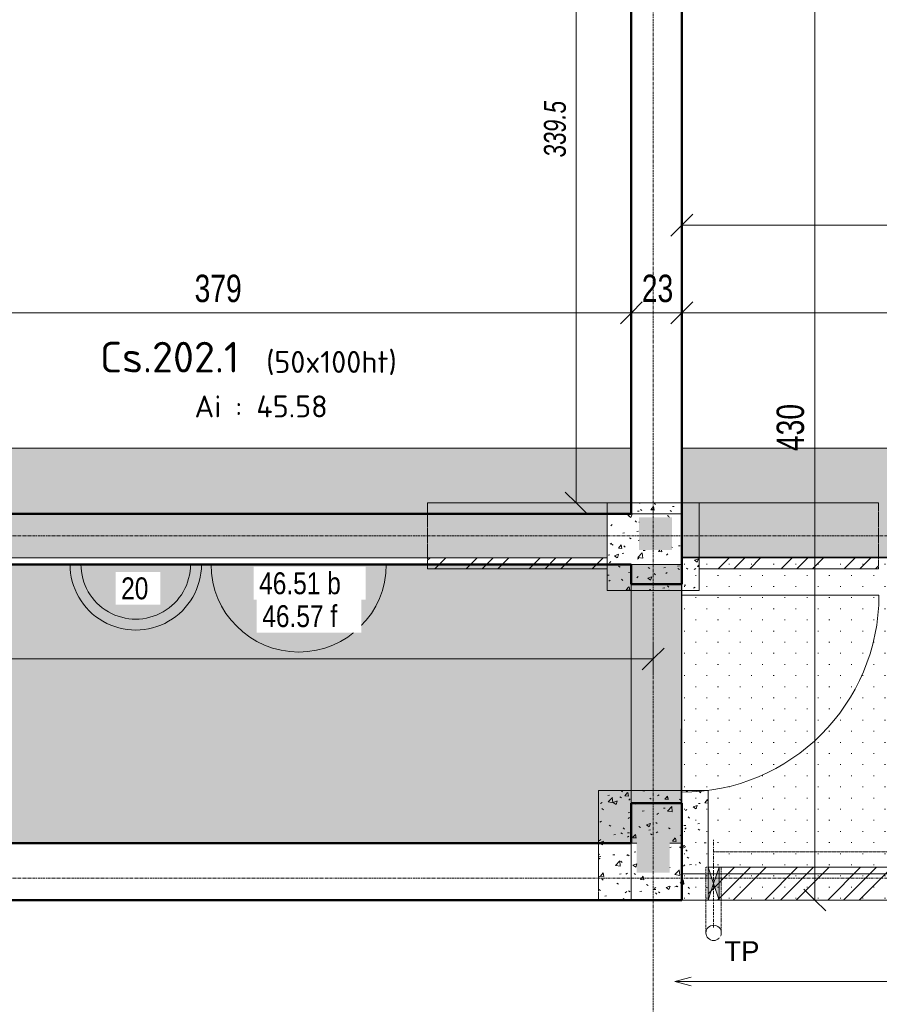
# Model space of a CAD drawing. Header units: millimetres. Extents: x 8507 to 240958, y -8745 to 78383.
# Tile 40 of 71: x 92282 to 96205, y 51298 to 55791. Entities that reach past the tile are written whole.
import ezdxf

# ---------------------------------------------------------------- set-up
doc = ezdxf.new("R2010")
doc.units = ezdxf.units.MM
for name, pattern in [('Caché', [7.14375, 4.7625, -2.38125]), ('Centre', [31.75, 6.35, -4.7625, 15.875, -4.7625]), ('Ligne de quadrillage', [22.225, 12.7, -3.175, 3.175, -3.175]), ('Tiret 1_16_', [3.175, 1.5875, -1.5875]), ('tiret perso', [2.6, 1.3, -1.3])]:
    doc.linetypes.add(name, pattern=pattern)
for name, color, linetype, lineweight in [('A-ANNO-DIMS', 211, 'Continuous', 9), ('A-ANNO-DIMS-50', 211, 'Continuous', 9), ('A-DETL', 90, 'Continuous', 5), ('A-DETL-CNTR', 5, 'Centre', 5), ('A-DETL-GENF', 92, 'Continuous', 5), ('A-DETL-HDLN', 90, 'Caché', 5), ('A-DETL-MBND', 5, 'Continuous', 5), ('A-DETL-THIN', 151, 'Continuous', 5), ('A-DOOR', 31, 'Continuous', 9), ('A-FLOR-IDEN', 11, 'Continuous', 9), ('A-WALL', 113, 'Continuous', 9), ('G-ANNO-TEXT', 231, 'Continuous', 9), ('S-BEAM-IDEN', 2, 'Continuous', 9), ('S-GRID', 1, 'Continuous', 9)]:
    doc.layers.add(name, color=color, linetype=linetype, lineweight=lineweight)
doc.styles.add('Arial Narrow_4', font='ARIALN.TTF', dxfattribs={"width": 0.9, "height": 125})
doc.styles.add('Arial Narrow_I', font='ARIALNI.TTF', dxfattribs={"width": 0.9, "height": 100})
doc.styles.add('Arial_1', font='arial.ttf', dxfattribs={"width": 0.8, "height": 100})
doc.styles.add('Arial_3', font='arial.ttf', dxfattribs={"height": 90})
doc.styles.add('ISOCPEUR', font='isocpeur.ttf', dxfattribs={"height": 100})
doc.styles.add('ISOCPEUR_B', font='txt', dxfattribs={"height": 140})
doc.dimstyles.new('AB6_1_50_-_GB', dxfattribs={"dimscale": 304.8, "dimtxt": 127.928872, "dimasz": 0.328084, "dimexe": 0.246063, "dimexo": 0.0625, "dimgap": 0.04101, "dimtad": 1, "dimdec": 0, "dimlfac": 0.1, "dimdsep": 46, "dimtxsty": 'Arial Narrow_4', "dimblk1": 'OBLIQUE', "dimblk2": 'OBLIQUE', "dimsah": 1, "dimcen": 0.09, "dimazin": 0, "dimtfac": 1, "dimtdec": 4, "dimtix": 1, "dimtmove": 0, "dimatfit": 3, "dimfxl": 0.246063, "dimfxlon": 1, "dimtvp": 1, "dimtolj": 1, "dimtzin": 0, "dimarcsym": 2})
doc.dimstyles.new('AB6_1_50_-_GB_3', dxfattribs={"dimscale": 304.8, "dimtxt": 127.928872, "dimasz": 0.328084, "dimexe": 0.246063, "dimexo": 0.0625, "dimgap": 0.04101, "dimtad": 1, "dimdec": 0, "dimlfac": 0.1, "dimdsep": 46, "dimtxsty": 'Arial Narrow_4', "dimblk1": 'OBLIQUE', "dimblk2": 'OBLIQUE', "dimsah": 1, "dimcen": 0.09, "dimazin": 0, "dimtfac": 1, "dimtdec": 4, "dimtix": 1, "dimtmove": 0, "dimatfit": 3, "dimfxl": 0.246063, "dimfxlon": 1, "dimtvp": 1, "dimtolj": 1, "dimtzin": 0, "dimarcsym": 2})
doc.dimstyles.new('AB6_1_50_-_GB_Italique', dxfattribs={"dimscale": 304.8, "dimtxt": 102.343097, "dimasz": 0.328084, "dimexe": 0.246063, "dimexo": 0.0625, "dimgap": 0.057415, "dimtad": 1, "dimdec": 1, "dimlfac": 0.1, "dimrnd": 0.1, "dimdsep": 46, "dimtxsty": 'Arial Narrow_I', "dimblk1": 'OBLIQUE', "dimblk2": 'OBLIQUE', "dimsah": 1, "dimcen": 0.09, "dimazin": 0, "dimtfac": 1, "dimtdec": 4, "dimtix": 1, "dimtmove": 0, "dimatfit": 3, "dimfxl": 0.246063, "dimfxlon": 1, "dimtvp": 1, "dimtfill": 1, "dimtolj": 1, "dimtzin": 0, "dimarcsym": 2})
pattern_1 = [(45, (64631.8, -542.27), (-143.6841, 143.6841), []), (45, (64703.64, -542.27), (-143.6841, 143.6841), []), (45, (64775.48, -542.27), (-143.6841, 143.6841), [])]
pattern_2 = [(50, (64631.8, -542.27), (182.18467, -15.9391), [19.05, -209.55]), (355, (64631.8, -542.27), (-35.2424, 191.0566), [15.24, -167.64]), (100.451, (64646.98, -543.6), (146.9425, 175.1167), [16.19, -178.09]), (46.184, (64631.8, -491.47), (271.0789, -42.0433), [28.575, -314.325]), (96.636, (64654.4, -494.97), (237.4025, 247.4272), [24.285, -267.135]), (351.184, (64631.8, -491.47), (237.4046, 247.4251), [22.86, -251.46]), (21, (64657.2, -504.17), (151.61488, -102.26552), [19.05, -209.55]), (326, (64657.2, -504.17), (61.80236, 184.18774), [15.24, -167.64]), (71.451, (64669.83, -512.7), (213.41706, 81.92137), [16.19, -178.09]), (37.5, (64631.8, -542.27), (3.08832, 84.555076), [8.382, -157.226, 8.382, -161.798, -168.275]), (37.5, (64631.8, -542.27), (3.08832, 84.555076), [-335.788, 8.382, -159.893]), (7.5, (64631.8, -542.27), (66.81944, 100.18075), [8.382, -88.646, 8.382, -153.416, -64.135]), (7.5, (64631.8, -542.27), (66.81944, 100.18075), [-258.826, 8.382, -55.753]), (327.5, (64575.156, -542.27), (135.59049, -5.72891), [8.382, -55.118, 8.382, -189.738, -262.89]), (327.5, (64575.156, -542.27), (135.59049, -5.72891), [-261.62, 8.382, -254.508]), (317.5, (64549.76, -542.27), (148.12889, 25.42676), [8.382, -74.168, 8.382, -123.19, -186.69]), (317.5, (64549.76, -542.27), (148.12889, 25.42676), [-214.122, 8.382, -178.308])]
pattern_3 = [(0, (64631.8, -542.27), (0, 101.6), [3.353, -98.247]), (0, (64682.6, -491.47), (0, 101.6), [3.353, -98.247])]

# ---------------------------------------------------------------- blocks, each defined once
blk = doc.blocks.new('Porte 1Vtl - MI-p83_m-3009844-R-1 variante')
at = {"layer": 'A-DOOR'}
blk.add_line((450, -115), (450, -1015), dxfattribs=at)
blk.add_arc((450, -115), 900, 180, 270, dxfattribs=at)
blk = doc.blocks.new('ECBIM_BIM_RESA VOILE RECTANGULAIRE - Pissette 5x5-3025544-R-1 variante')
at = {"layer": 'A-DETL-MBND'}
for points in [[(28312.5, 51773.7), (28337.5, 51848.7), (28312.5, 51923.7)], [(28362.5, 51773.7), (28362.5, 51923.7), (28337.5, 51848.7)]]:
    blk.add_hatch(color=256, dxfattribs=at).paths.add_polyline_path(points)
for p, q in [((28312.5, 51773.7), (28312.5, 51923.7)), ((28312.5, 51923.7), (28337.5, 51848.7)), ((28337.5, 51848.7), (28362.5, 51923.7)), ((28362.5, 51923.7), (28362.5, 51773.7)), ((28337.5, 51848.7), (28312.5, 51773.7)), ((28362.5, 51773.7), (28337.5, 51848.7))]:
    blk.add_line(p, q, dxfattribs=at)
blk = doc.blocks.new('DIMBLOCK8-R-1 variante')
at = {"layer": 'A-ANNO-DIMS-50', "lineweight": 18}
for p, q in [((95910.7, 56072), (95860.7, 56122)), ((95910.7, 56072), (95960.7, 56022)), ((95910.7, 51773.7), (95860.7, 51823.7)), ((95910.7, 51773.7), (95960.7, 51723.7))]:
    blk.add_line(p, q, dxfattribs=at)
at = {"layer": 'A-ANNO-DIMS-50'}
for p, q in [((95910.7, 56072), (95835.7, 56072)), ((95910.7, 56072), (95910.7, 51773.7)), ((95910.7, 56072), (95985.7, 56072)), ((95910.7, 51773.7), (95835.7, 51773.7)), ((95910.7, 51773.7), (95985.7, 51773.7))]:
    blk.add_line(p, q, dxfattribs=at)
at = {"layer": 'A-ANNO-DIMS-50', "color": 0, "insert": (95736.6, 53822.3), "char_height": 125, "width": 241.237, "attachment_point": 1, "rotation": 90, "line_spacing_factor": 0.974696, "style": 'Arial Narrow_4'}
blk.add_mtext('430', dxfattribs=at)
blk = doc.blocks.new('_Oblique')
at = {"color": 0, "linetype": 'ByBlock', "lineweight": -2}
blk.add_line((-0.5, -0.5), (0.5, 0.5), dxfattribs=at)
blk = doc.blocks.new('DIMBLOCK70-R-1 variante')
at = {"layer": 'A-ANNO-DIMS-50'}
for p, q in [((88813.7, 52873.5), (88813.7, 52948.5)), ((95173.7, 52873.5), (95173.7, 52948.5)), ((88813.7, 52873.5), (95173.7, 52873.5)), ((88813.7, 52873.5), (88813.7, 52798.5)), ((95173.7, 52873.5), (95173.7, 52798.5))]:
    blk.add_line(p, q, dxfattribs=at)
at = {"layer": 'A-ANNO-DIMS-50', "lineweight": 18}
for p, q in [((88813.7, 52873.5), (88863.7, 52923.5)), ((95173.7, 52873.5), (95223.7, 52923.5)), ((88813.7, 52873.5), (88763.7, 52823.5)), ((95173.7, 52873.5), (95123.7, 52823.5))]:
    blk.add_line(p, q, dxfattribs=at)
at = {"layer": 'A-ANNO-DIMS-50', "color": 0, "insert": (91893.1, 53047.5), "char_height": 125, "width": 241.237, "attachment_point": 1, "line_spacing_factor": 0.974696, "style": 'Arial Narrow_4'}
blk.add_mtext('636', dxfattribs=at)
blk = doc.blocks.new('DIMBLOCK289-R-1 variante')
at = {"layer": 'A-ANNO-DIMS-50', "lineweight": 18}
for p, q in [((94821.4, 56979.9), (94771.4, 57029.9)), ((94821.4, 56979.9), (94871.4, 56929.9)), ((94821.4, 53585.4), (94771.4, 53635.4)), ((94821.4, 53585.4), (94871.4, 53535.4))]:
    blk.add_line(p, q, dxfattribs=at)
at = {"layer": 'A-ANNO-DIMS-50'}
for p, q in [((94821.4, 56979.9), (94746.4, 56979.9)), ((94821.4, 56979.9), (94821.4, 53585.4)), ((94821.4, 56979.9), (94896.4, 56979.9)), ((94821.4, 53585.4), (94746.4, 53585.4)), ((94821.4, 53585.4), (94896.4, 53585.4))]:
    blk.add_line(p, q, dxfattribs=at)
at = {"layer": 'A-ANNO-DIMS-50', "color": 0, "insert": (94674.7, 55162.4), "char_height": 100, "width": 288.51, "attachment_point": 1, "rotation": 90, "line_spacing_factor": 0.974696, "style": 'Arial Narrow_I', "bg_fill": 3, "box_fill_scale": 1.25, "bg_fill_color": 256, "bg_fill_true_color": 13158600, "bg_fill_transparency": 0}
blk.add_mtext('339.5', dxfattribs=at)
blk = doc.blocks.new('DIMBLOCK352-R-1 variante')
at = {"layer": 'A-ANNO-DIMS-50'}
for p, q in [((95073.7, 54453.2), (95073.7, 54528.2)), ((95303.7, 54453.2), (95303.7, 54528.2)), ((95303.7, 54453.2), (95073.7, 54453.2)), ((95073.7, 54453.2), (95073.7, 54378.2)), ((95303.7, 54453.2), (95303.7, 54378.2))]:
    blk.add_line(p, q, dxfattribs=at)
at = {"layer": 'A-ANNO-DIMS-50', "lineweight": 18}
for p, q in [((95073.7, 54453.2), (95123.7, 54503.2)), ((95303.7, 54453.2), (95353.7, 54503.2)), ((95073.7, 54453.2), (95023.7, 54403.2)), ((95303.7, 54453.2), (95253.7, 54403.2))]:
    blk.add_line(p, q, dxfattribs=at)
at = {"layer": 'A-ANNO-DIMS-50', "color": 0, "insert": (95121.6, 54627.2), "char_height": 125, "width": 160.825, "attachment_point": 1, "line_spacing_factor": 0.974696, "style": 'Arial Narrow_4'}
blk.add_mtext('23', dxfattribs=at)
blk = doc.blocks.new('DIMBLOCK353-R-1 variante')
at = {"layer": 'A-ANNO-DIMS-50'}
for p, q in [((91288.7, 54453.2), (91288.7, 54528.2)), ((95073.7, 54453.2), (95073.7, 54528.2)), ((95073.7, 54453.2), (91288.7, 54453.2)), ((91288.7, 54453.2), (91288.7, 54378.2)), ((95073.7, 54453.2), (95073.7, 54378.2))]:
    blk.add_line(p, q, dxfattribs=at)
at = {"layer": 'A-ANNO-DIMS-50', "lineweight": 18}
for p, q in [((91288.7, 54453.2), (91338.7, 54503.2)), ((95073.7, 54453.2), (95123.7, 54503.2)), ((91288.7, 54453.2), (91238.7, 54403.2)), ((95073.7, 54453.2), (95023.7, 54403.2))]:
    blk.add_line(p, q, dxfattribs=at)
at = {"layer": 'A-ANNO-DIMS-50', "color": 0, "insert": (93080.6, 54627.2), "char_height": 125, "width": 241.237, "attachment_point": 1, "line_spacing_factor": 0.974696, "style": 'Arial Narrow_4'}
blk.add_mtext('379', dxfattribs=at)
blk = doc.blocks.new('DIMBLOCK361-R-1 variante')
at = {"layer": 'A-ANNO-DIMS-50'}
for p, q in [((95303.7, 54853.2), (95303.7, 54928.2)), ((99048.7, 54853.2), (99048.7, 54928.2)), ((99048.7, 54853.2), (95303.7, 54853.2)), ((95303.7, 54853.2), (95303.7, 54778.2)), ((99048.7, 54853.2), (99048.7, 54778.2))]:
    blk.add_line(p, q, dxfattribs=at)
at = {"layer": 'A-ANNO-DIMS-50', "lineweight": 18}
for p, q in [((95303.7, 54853.2), (95353.7, 54903.2)), ((99048.7, 54853.2), (99098.7, 54903.2)), ((95303.7, 54853.2), (95253.7, 54803.2)), ((99048.7, 54853.2), (98998.7, 54803.2))]:
    blk.add_line(p, q, dxfattribs=at)
at = {"layer": 'A-ANNO-DIMS-50', "color": 0, "insert": (97075.6, 55027.2), "char_height": 125, "width": 241.237, "attachment_point": 1, "line_spacing_factor": 0.974696, "style": 'Arial Narrow_4'}
blk.add_mtext('375', dxfattribs=at)
blk = doc.blocks.new('G_Dalle Epaisseur - G_Dalle Epaisseur-1020438-R-1 variante')
at = {"layer": 'A-FLOR-IDEN'}
blk.add_line((-6, 0), (6, 0), dxfattribs=at)
for radius in [6, 5]:
    blk.add_arc((0, 0), radius, 360, 180, dxfattribs=at)
blk = doc.blocks.new('DIMBLOCK373-R-1 variante')
at = {"layer": 'A-ANNO-DIMS-50'}
for p, q in [((95303.7, 54453.2), (95303.7, 54528.2)), ((99843.7, 54453.2), (99843.7, 54528.2)), ((99843.7, 54453.2), (95303.7, 54453.2)), ((95303.7, 54453.2), (95303.7, 54378.2)), ((99843.7, 54453.2), (99843.7, 54378.2))]:
    blk.add_line(p, q, dxfattribs=at)
at = {"layer": 'A-ANNO-DIMS-50', "lineweight": 18}
for p, q in [((95303.7, 54453.2), (95353.7, 54503.2)), ((99843.7, 54453.2), (99893.7, 54503.2)), ((95303.7, 54453.2), (95253.7, 54403.2)), ((99843.7, 54453.2), (99793.7, 54403.2))]:
    blk.add_line(p, q, dxfattribs=at)
at = {"layer": 'A-ANNO-DIMS-50', "color": 0, "insert": (97473.1, 54627.2), "char_height": 125, "width": 241.237, "attachment_point": 1, "line_spacing_factor": 0.974696, "style": 'Arial Narrow_4'}
blk.add_mtext('454', dxfattribs=at)

msp = doc.modelspace()

# ---------------------------------------------------------------- hatches: boundary and pattern name
at = {"layer": 'A-DETL-GENF'}
for points in [[(95108.65, 53370.4), (95258.65, 53370.4), (95258.65, 53520.4), (95108.65, 53520.4)], [(95098.65, 51898.73), (95248.65, 51898.73), (95248.65, 52048.73), (95098.65, 52048.73)]]:
    msp.add_hatch(color=8, dxfattribs=at).paths.add_polyline_path(points)
at = {"layer": 'A-DETL-MBND'}
for points in [[(95073.65, 53535.4), (95073.65, 53835.4), (91288.65, 53835.4), (91288.65, 53535.4), (94963.23, 53535.4)], [(94963.23, 53335.4), (94963.23, 53535.4), (91383.23, 53535.4), (91383.23, 53335.4)]]:
    msp.add_hatch(color=254, dxfattribs=at).paths.add_polyline_path(points)
h = msp.add_hatch(color=254, dxfattribs=at)
h.paths.add_polyline_path([(99048.65, 53335.4), (99298.65, 53335.4), (99298.65, 53835.4), (95303.65, 53835.4), (95303.65, 53335.4), (96955.49, 53335.4)])
h.paths.add_polyline_path([(99693.65, 53335.4), (99843.65, 53335.4), (99843.65, 53835.4), (99693.65, 53835.4)])
at = {"layer": 'A-DETL-MBND', "linetype": 'Tiret 1_16_'}
h = msp.add_hatch(dxfattribs=at)
h.set_pattern_fill('FP_14', style=0, pattern_type=2)
h.set_pattern_definition(pattern_2)
h.paths.add_polyline_path([(95383.23, 53185.4), (95383.23, 53335.4), (95303.65, 53335.4), (95303.65, 53585.4), (95073.65, 53585.4), (95073.65, 53535.4), (94963.23, 53535.4), (94963.23, 53185.4), (95303.65, 53185.4)])
h.paths.add_polyline_path([(95258.65, 53370.4), (95108.65, 53370.4), (95108.65, 53520.4), (95258.65, 53520.4)])
h = msp.add_hatch(dxfattribs=at)
h.set_pattern_fill('FP_13', style=0, pattern_type=2)
h.set_pattern_definition(pattern_1)
h.paths.add_polyline_path([(94143.65, 53285.4), (94963.23, 53285.4), (94963.23, 53335.4), (94143.65, 53335.4)])
at = {"layer": 'A-DETL-MBND'}
h = msp.add_hatch(dxfattribs=at)
h.set_pattern_fill('FP_16', color=8, style=0, pattern_type=2)
h.set_pattern_definition(pattern_3)
h.paths.add_polyline_path([(99298.65, 51773.73), (99843.65, 51773.73), (99843.65, 53335.4), (99298.65, 53335.4), (99298.65, 52023.23)])
h.paths.add_polyline_path([(96955.49, 51773.73), (99048.65, 51773.73), (99048.65, 53335.4), (95303.65, 53335.4), (95303.65, 53339.62), (95303.01, 53339.62), (95301.56, 51773.73), (95303.65, 51773.73)])
at = {"layer": 'A-DETL-MBND', "linetype": 'Tiret 1_16_'}
h = msp.add_hatch(dxfattribs=at)
h.set_pattern_fill('FP_13', style=0, pattern_type=2)
h.set_pattern_definition(pattern_1)
h.paths.add_polyline_path([(95382.61, 53285.4), (96202.19, 53285.4), (96202.19, 53335.4), (95382.61, 53335.4)])
at = {"layer": 'A-DETL-MBND'}
h = msp.add_hatch(dxfattribs=at)
h.set_pattern_fill('FP_18', color=8, style=0, pattern_type=2)
h.set_pattern_definition(pattern_3)
h.paths.add_polyline_path([(95098.65, 52033.73), (95098.65, 52048.73), (95248.65, 52048.73), (95248.65, 52033.73), (95304.43, 52033.73), (95303.67, 53305.4), (63273.65, 53305.4), (63274.42, 52033.73), (89812.49, 52033.73)])
at = {"layer": 'A-DETL-MBND', "linetype": 'Tiret 1_16_'}
h = msp.add_hatch(dxfattribs=at)
h.set_pattern_fill('FP_14', style=0, pattern_type=2)
h.set_pattern_definition(pattern_2)
h.paths.add_polyline_path([(94923.65, 51773.73), (95423.65, 51773.73), (95423.65, 52273.73), (94923.65, 52273.73)])
h.paths.add_polyline_path([(95098.65, 51898.73), (95098.65, 52048.73), (95248.65, 52048.73), (95248.65, 51898.73)])
h = msp.add_hatch(dxfattribs=at)
h.set_pattern_fill('FP_13', style=0, pattern_type=2)
h.set_pattern_definition(pattern_1)
h.paths.add_polyline_path([(95423.65, 51773.73), (98923.65, 51773.73), (98923.65, 51923.73), (95423.65, 51923.73)])

# ---------------------------------------------------------------- linework, layer by layer
at = {"layer": 'A-DETL', "linetype": 'tiret perso'}
msp.add_line((95449.28, 51993.73), (98923.65, 51993.73), dxfattribs=at)
at = {"layer": 'A-DETL-CNTR'}
msp.add_line((95449.28, 52048.73), (95449.28, 51648.73), dxfattribs=at)
at = {"layer": 'A-DETL-HDLN'}
for p, q in [((95414.28, 51923.73), (95414.28, 51623.73)), ((95484.28, 51923.73), (95414.28, 51923.73)), ((95484.28, 51623.73), (95484.28, 51923.73))]:
    msp.add_line(p, q, dxfattribs=at)
at = {"layer": 'A-DETL-MBND', "color": 7}
for p, q in [((91288.65, 53835.4), (95073.65, 53835.4)), ((91288.65, 53835.4), (95073.65, 53835.4)), ((95073.65, 53835.4), (95073.65, 53535.4)), ((95073.65, 53835.4), (95073.65, 53535.4)), ((95303.65, 53335.4), (95303.65, 53835.4)), ((99048.65, 53835.4), (95303.65, 53835.4)), ((99843.65, 53835.4), (95303.65, 53835.4)), ((95073.65, 53535.4), (91288.65, 53535.4)), ((94963.23, 53335.4), (94963.23, 53535.4)), ((94963.23, 53335.4), (94963.23, 53535.4)), ((91383.23, 53335.4), (94963.23, 53335.4)), ((91383.23, 53335.4), (94963.23, 53335.4)), ((99843.65, 53335.4), (95303.65, 53335.4))]:
    msp.add_line(p, q, dxfattribs=at)
at = {"layer": 'A-DETL-MBND', "color": 7, "linetype": 'Tiret 1_16_'}
for p, q in [((94143.65, 53585.4), (95383.23, 53585.4)), ((95383.23, 53585.4), (94143.65, 53585.4)), ((94143.65, 53285.4), (94143.65, 53585.4)), ((94143.65, 53585.4), (94143.65, 53285.4)), ((94963.23, 53585.4), (94963.23, 53285.4)), ((94963.23, 53585.4), (94963.23, 53285.4)), ((94963.23, 53185.4), (94963.23, 53585.4)), ((94963.23, 53585.4), (94963.23, 53185.4)), ((95382.61, 53585.4), (96202.19, 53585.4)), ((96202.19, 53585.4), (95382.61, 53585.4)), ((95382.61, 53285.4), (95382.61, 53585.4)), ((95382.61, 53585.4), (95382.61, 53285.4)), ((95383.23, 53585.4), (95383.23, 53185.4)), ((95383.23, 53185.4), (95383.23, 53585.4)), ((96202.19, 53585.4), (96202.19, 53285.4)), ((96202.19, 53585.4), (96202.19, 53285.4)), ((94143.65, 53285.4), (94963.23, 53285.4)), ((94963.23, 53285.4), (94143.65, 53285.4)), ((95382.61, 53285.4), (96202.19, 53285.4)), ((96202.19, 53285.4), (95382.61, 53285.4)), ((95383.23, 53185.4), (94963.23, 53185.4)), ((94963.23, 53185.4), (95383.23, 53185.4)), ((94923.65, 51773.73), (94923.65, 52273.73)), ((94923.65, 52273.73), (95423.65, 52273.73)), ((95423.65, 52273.73), (94923.65, 52273.73)), ((94923.65, 52273.73), (94923.65, 51773.73)), ((95423.65, 52273.73), (95423.65, 51773.73)), ((95423.65, 51773.73), (95423.65, 52273.73)), ((95423.65, 51923.73), (98923.65, 51923.73)), ((98923.65, 51923.73), (95423.65, 51923.73)), ((95423.65, 51773.73), (95423.65, 51923.73)), ((95423.65, 51923.73), (95423.65, 51773.73)), ((95423.65, 51773.73), (94923.65, 51773.73)), ((94923.65, 51773.73), (95423.65, 51773.73)), ((95423.65, 51773.73), (98923.65, 51773.73)), ((98923.65, 51773.73), (95423.65, 51773.73))]:
    msp.add_line(p, q, dxfattribs=at)
at = {"layer": 'A-DETL-MBND', "color": 7, "linetype": 'tiret perso'}
for p, q in [((94963.23, 53535.4), (95303.65, 53535.4)), ((95303.65, 53535.4), (95303.65, 53335.4)), ((95303.65, 53335.4), (99298.65, 53335.4))]:
    msp.add_line(p, q, dxfattribs=at)
at = {"layer": 'A-DETL-MBND'}
for p, q in [((95301.56, 51773.73), (95303.01, 53339.62)), ((95303.01, 53339.62), (99843.65, 53335.4)), ((95303.01, 53339.62), (99843.65, 53335.4)), ((63446.65, 53305.4), (95303.67, 53305.4)), ((95303.67, 53305.4), (95304.43, 52033.73)), ((95098.65, 52033.73), (95073.65, 52033.73)), ((95304.43, 52033.73), (95248.65, 52033.73)), ((95474.28, 51923.73), (95424.28, 51923.73)), ((95424.28, 51923.73), (95474.28, 51923.73)), ((95424.28, 51773.73), (95424.28, 51923.73)), ((95424.28, 51773.73), (95424.28, 51923.73)), ((95474.28, 51923.73), (95474.28, 51773.73)), ((95474.28, 51773.73), (95474.28, 51923.73)), ((99048.65, 51773.73), (95301.56, 51773.73)), ((99048.65, 51773.73), (95301.56, 51773.73)), ((95474.28, 51773.73), (95424.28, 51773.73)), ((95424.28, 51773.73), (95474.28, 51773.73))]:
    msp.add_line(p, q, dxfattribs=at)
at = {"layer": 'A-DETL-THIN'}
for p, q in [((93155.55, 53305.4), (93955.55, 53305.4)), ((99843.65, 51893.73), (95301.04, 51893.73))]:
    msp.add_line(p, q, dxfattribs=at)
msp.add_circle((95449.28, 51623.73), 35, dxfattribs=at)
msp.add_arc((93555.55, 53305.4), 400, 180, 0, dxfattribs=at)
at = {"layer": 'A-WALL'}
for p, q in [((95303.65, 59101.98), (95303.65, 53835.4)), ((95073.65, 53535.4), (95303.65, 53535.4)), ((95303.65, 53305.4), (95073.65, 53305.4)), ((95073.65, 53215.4), (95073.65, 52215.4)), ((95303.65, 53215.4), (95303.65, 52215.4)), ((95073.65, 51773.73), (95073.65, 52033.73))]:
    msp.add_line(p, q, dxfattribs=at)
at = {"layer": 'A-WALL', "lineweight": 50}
for p, q in [((95073.65, 53535.4), (95073.65, 56071.98)), ((95303.65, 56071.98), (95303.65, 53215.4)), ((91288.65, 53535.4), (95073.65, 53535.4)), ((95073.65, 53305.4), (88813.65, 53305.4)), ((95073.65, 53215.4), (95073.65, 53305.4)), ((95303.65, 53215.4), (95073.65, 53215.4)), ((95073.65, 52033.73), (95073.65, 52215.4)), ((95073.65, 52215.4), (95303.65, 52215.4)), ((95303.65, 52215.4), (95303.65, 51773.73)), ((63273.65, 52033.73), (95073.65, 52033.73)), ((95303.65, 51773.73), (59423.65, 51773.73))]:
    msp.add_line(p, q, dxfattribs=at)
at = {"layer": 'G-ANNO-TEXT', "color": 170}
for q in [(95347.23, 51422.22), (95347.23, 51382.03), (96439.21, 51402.13)]:
    msp.add_line((95272.23, 51402.13), q, dxfattribs=at)
at = {"layer": 'S-GRID', "linetype": 'Ligne de quadrillage'}
for p, q in [((95173.65, 47292.72), (95173.65, 65870.79)), ((48070.04, 53435.4), (102467.67, 53435.4)), ((48070.04, 51873.73), (102467.67, 51873.73))]:
    msp.add_line(p, q, dxfattribs=at)

# ---------------------------------------------------------------- block references
at = {"layer": 'A-DETL-MBND'}
msp.add_blockref('ECBIM_BIM_RESA VOILE RECTANGULAIRE - Pissette 5x5-3025544-R-1 variante', (67111.75, 0), dxfattribs=at)
at = {"layer": 'A-DOOR', "rotation": 89.9999999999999}
msp.add_blockref('Porte 1Vtl - MI-p83_m-3009844-R-1 variante', (95188.65, 52715.4), dxfattribs=at)
at = {"layer": 'A-FLOR-IDEN', "xscale": 49.99999999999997, "yscale": 49.99999999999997, "zscale": 49.99999999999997, "rotation": 180}
msp.add_blockref('G_Dalle Epaisseur - G_Dalle Epaisseur-1020438-R-1 variante', (92812.11, 53305.4), dxfattribs=at)

# ---------------------------------------------------------------- texts
at = {"layer": 'S-BEAM-IDEN', "attachment_point": 1}
for s, insert, char_height, width, style in [('Cs.202.1', (92648.89, 54320.97), 140, 825.7381, 'ISOCPEUR_B'), ('(50x100ht)', (93407.4, 54279.1), 100, 761.6031, 'ISOCPEUR'), ('Ai : 45.58', (93080.27, 54076.09), 100, 737.5525, 'ISOCPEUR')]:
    msp.add_mtext(s, dxfattribs=dict(at, insert=insert, char_height=char_height, width=width, style=style))

# ---------------------------------------------------------------- dimensions: what is measured, and where the dimension line sits
at = {"layer": 'A-ANNO-DIMS'}
dim = msp.add_linear_dim(base=(95910.69, 51773.73), p1=(95835.69, 56071.98), p2=(95835.69, 51773.73), angle=90, dimstyle='AB6_1_50_-_GB', override={"dimpost": '<>', "dimfxl": 4298.250578}, dxfattribs=at)
dim.commit()
dim.dimension.update_dxf_attribs({"geometry": 'DIMBLOCK8-R-1 variante', "text_midpoint": (95834.37, 53922.85)})
for base, p1, p2, dimstyle, override, picture, middle in [((95303.6542, 54853.154), (99048.6546, 54778.154), (95303.6542, 54778.154), 'AB6_1_50_-_GB_3', {"dimpost": '<>', "dimfxl": 3745.0004}, 'DIMBLOCK361-R-1 variante', (97176.1544, 54929.4756)), ((95073.65, 54453.15), (95303.65, 54378.15), (95073.65, 54378.15), 'AB6_1_50_-_GB_3', {"dimpost": '<>', "dimfxl": 230}, 'DIMBLOCK352-R-1 variante', (95188.65, 54529.48)), ((95303.65, 54453.15), (99843.65, 54378.15), (95303.65, 54378.15), 'AB6_1_50_-_GB_3', {"dimpost": '<>', "dimfxl": 4540}, 'DIMBLOCK373-R-1 variante', (97573.65, 54529.22)), ((95173.65, 52873.49), (88813.65, 52948.49), (95173.65, 52948.49), 'AB6_1_50_-_GB', {"dimpost": '<>', "dimfxl": 6360}, 'DIMBLOCK70-R-1 variante', (91993.65, 52949.81))]:
    dim = msp.add_linear_dim(base=base, p1=p1, p2=p2, dimstyle=dimstyle, override=override, dxfattribs=at)
    dim.commit()
    dim.dimension.update_dxf_attribs({"geometry": picture, "text_midpoint": middle})

# ---------------------------------------------------------------- next in the draw order: texts
at = {"layer": 'A-FLOR-IDEN', "insert": (92745.37, 53245.86), "char_height": 100, "width": 153.924, "attachment_point": 1, "style": 'Arial_1', "bg_fill": 3, "box_fill_scale": 1.25, "bg_fill_color": 256, "bg_fill_true_color": 13158600, "bg_fill_transparency": 0}
msp.add_mtext('20', dxfattribs=at)
at = {"layer": 'G-ANNO-TEXT', "color": 7, "attachment_point": 1, "bg_fill": 3, "box_fill_scale": 1.25, "bg_fill_color": 256, "bg_fill_true_color": 13158600, "bg_fill_transparency": 0}
for s, insert, char_height, width, style in [('46.51 b', (93375.09, 53269.1), 100, 461.772, 'Arial_1'), ('46.57 f', (93389.49, 53119.1), 100, 426.4977, 'Arial_1'), ('TP', (95497.84, 51585.83), 90, 192.405, 'Arial_3')]:
    msp.add_mtext(s, dxfattribs=dict(at, insert=insert, char_height=char_height, width=width, style=style))

# ---------------------------------------------------------------- next in the draw order: dimensions: what is measured, and where the dimension line sits
at = {"layer": 'A-ANNO-DIMS'}
dim = msp.add_linear_dim(base=(94821.42, 53585.4), p1=(94896.42, 56979.91), p2=(94896.42, 53585.4), angle=90, dimstyle='AB6_1_50_-_GB_Italique', override={"dimpost": '<>', "dimfxl": 3394.511053}, dxfattribs=at)
dim.commit()
dim.dimension.update_dxf_attribs({"geometry": 'DIMBLOCK289-R-1 variante', "text_midpoint": (94752.86, 55282.65)})

# ---------------------------------------------------------------- next in the draw order: dimensions: what is measured, and where the dimension line sits
dim = msp.add_linear_dim(base=(91288.65422748, 54453.15398915), p1=(95073.65422748, 54378.15398915), p2=(91288.65422748, 54378.15398915), dimstyle='AB6_1_50_-_GB_3', override={"dimpost": '<>', "dimfxl": 3785}, dxfattribs=at)
dim.commit()
dim.dimension.update_dxf_attribs({"geometry": 'DIMBLOCK353-R-1 variante', "text_midpoint": (93181.15422748, 54529.47561298)})

doc.saveas('drawing.dxf')
